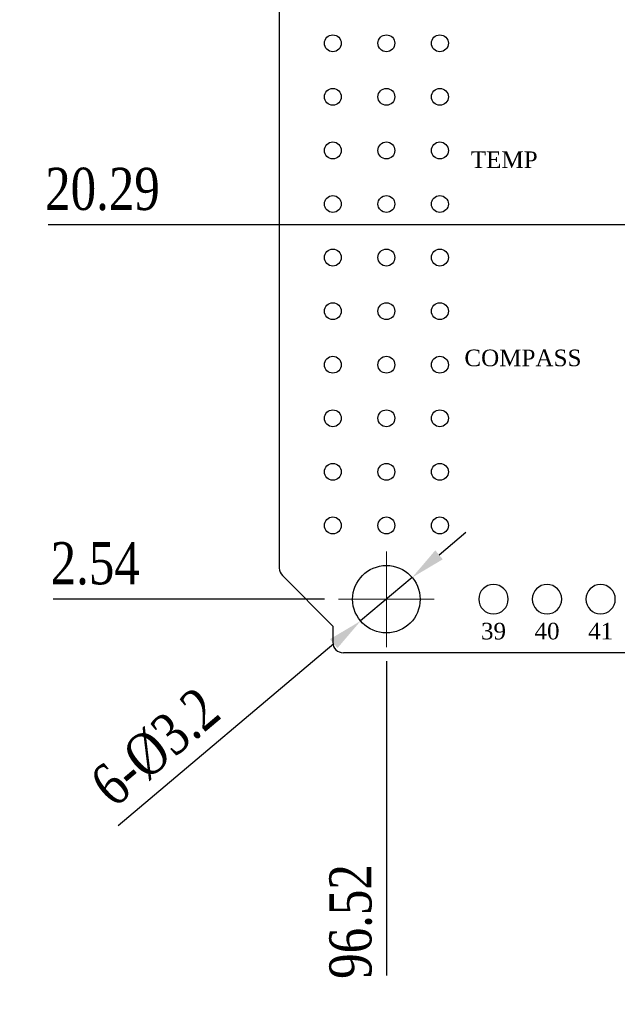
# Model space of a CAD drawing. Header units: millimetres. Extents: x 861 to 1254, y -31 to 249.
# Tile 23 of 49: x 1058 to 1101, y 69 to 139. Entities that reach past the tile are written whole.
import ezdxf
from ezdxf.enums import TextEntityAlignment as Align

# ---------------------------------------------------------------- set-up
doc = ezdxf.new("R2010")
doc.units = ezdxf.units.MM
doc.header["$LTSCALE"] = 32.67
doc.header["$PDMODE"] = 3
doc.header["$PDSIZE"] = 0.3125
doc.linetypes.add('CENTER', pattern=[0.6, 0.375, -0.075, 0.075, -0.075])
doc.layers.get('0').update_dxf_attribs({"linetype": 'CONTINUOUS'})
doc.layers.get('Defpoints').update_dxf_attribs({"linetype": 'CONTINUOUS'})
doc.layers.add('COMP_ART', color=7, linetype='CONTINUOUS')
doc.layers.add('中心線2', color=1, linetype='CENTER', lineweight=15)
doc.layers.add('尺寸標柱線', color=3, linetype='CONTINUOUS', lineweight=15)
doc.styles.get("Standard").update_dxf_attribs({"font": 'times.ttf', "width": 0.8})
doc.dimstyles.new('ISO-25(2)', dxfattribs={"dimtxt": 3, "dimasz": 2.5, "dimexe": 1, "dimexo": 1, "dimgap": 1, "dimtad": 1, "dimlfac": 0.666667, "dimdsep": 46, "dimtxsty": 'Standard', "dimcen": 2.5, "dimclrd": 3, "dimclre": 3, "dimclrt": 2, "dimadec": 0, "dimazin": 2, "dimtfac": 1, "dimtmove": 0, "dimatfit": 3, "dimfxl": 0, "dimarcsym": 0})

# ---------------------------------------------------------------- blocks, each defined once
blk = doc.blocks.new('ROUND_110')
blk.add_circle((0, 0), 0.0275)
blk = doc.blocks.new('*D272')
at = {"layer": 'Defpoints', "color": 0}
for p in [(1067.863, 98.152), (1081.176, 98.152), (1229.356, 94.342)]:
    blk.add_point(p, dxfattribs=at)
at = {"layer": '尺寸標柱線', "color": 3, "lineweight": -2}
blk.add_line((1080.176, 98.152), (1060.86, 98.152), dxfattribs=at)
at = {"layer": '尺寸標柱線', "color": 2, "insert": (1063.862, 100.682), "char_height": 3, "attachment_point": 5}
blk.add_mtext('2.54', dxfattribs=at)
blk = doc.blocks.new('*D273')
at = {"layer": 'Defpoints', "color": 0}
for p in [(1084.576, 94.752), (1229.356, 94.342), (1084.576, 80.077)]:
    blk.add_point(p, dxfattribs=at)
at = {"layer": '尺寸標柱線', "color": 3, "lineweight": -2}
blk.add_line((1084.576, 93.752), (1084.576, 71.39), dxfattribs=at)
at = {"layer": '尺寸標柱線', "color": 2, "insert": (1082.046, 75.233), "char_height": 3, "attachment_point": 5, "rotation": 90}
blk.add_mtext('96.52', dxfattribs=at)
blk = doc.blocks.new('*D274')
at = {"layer": 'Defpoints', "color": 0}
for p in [(1069.251, 124.776), (1107.852, 124.776), (1229.356, 94.342)]:
    blk.add_point(p, dxfattribs=at)
at = {"layer": '尺寸標柱線', "color": 3, "lineweight": -2}
blk.add_line((1106.852, 124.776), (1060.506, 124.776), dxfattribs=at)
at = {"layer": '尺寸標柱線', "color": 2, "insert": (1064.379, 127.306), "char_height": 3, "attachment_point": 5}
blk.add_mtext('20.29', dxfattribs=at)
blk = doc.blocks.new('*D275')
at = {"layer": 'Defpoints', "color": 0}
for p in [(1069.695, 161.076), (1107.852, 161.076), (1229.356, 94.342)]:
    blk.add_point(p, dxfattribs=at)
at = {"layer": '尺寸標柱線', "color": 3, "lineweight": -2}
blk.add_line((1106.852, 161.076), (1060.929, 161.076), dxfattribs=at)
at = {"layer": '尺寸標柱線', "color": 2, "insert": (1064.812, 163.606), "char_height": 3, "attachment_point": 5}
blk.add_mtext('44.49', dxfattribs=at)
blk = doc.blocks.new('*D276')
at = {"layer": 'Defpoints', "color": 0}
for p in [(1067.625, 170.542), (1090.701, 170.542), (1229.356, 94.342)]:
    blk.add_point(p, dxfattribs=at)
at = {"layer": '尺寸標柱線', "color": 3, "lineweight": -2}
blk.add_line((1089.701, 170.542), (1060.797, 170.542), dxfattribs=at)
at = {"layer": '尺寸標柱線', "color": 2, "insert": (1063.711, 173.072), "char_height": 3, "attachment_point": 5}
blk.add_mtext('50.8', dxfattribs=at)
blk = doc.blocks.new('*D277')
at = {"layer": 'Defpoints', "color": 0}
for p in [(1094.101, 182.289), (1094.101, 173.942), (1229.356, 94.342)]:
    blk.add_point(p, dxfattribs=at)
at = {"layer": '尺寸標柱線', "color": 3, "lineweight": -2}
blk.add_line((1094.101, 174.942), (1094.101, 190.965), dxfattribs=at)
at = {"layer": '尺寸標柱線', "color": 2, "insert": (1091.571, 187.127), "char_height": 3, "attachment_point": 5, "rotation": 90}
blk.add_mtext('90.17', dxfattribs=at)
blk = doc.blocks.new('*D280')
at = {"layer": 'Defpoints', "color": 0}
for p in [(1069.674, 147.682), (1126.896, 147.682), (1229.356, 94.342)]:
    blk.add_point(p, dxfattribs=at)
at = {"layer": '尺寸標柱線', "color": 3, "lineweight": -2}
blk.add_line((1125.896, 147.682), (1060.981, 147.682), dxfattribs=at)
at = {"layer": '尺寸標柱線', "color": 2, "insert": (1064.828, 150.212), "char_height": 3, "attachment_point": 5}
blk.add_mtext('35.56', dxfattribs=at)
blk = doc.blocks.new('*D286')
at = {"layer": 'Defpoints', "color": 0}
for p in [(1086.411, 99.699), (1082.741, 96.605)]:
    blk.add_point(p, dxfattribs=at)
at = {"layer": '尺寸標柱線', "color": 3, "lineweight": -2}
for p, q in [((1088.323, 101.31), (1090.234, 102.921)), ((1086.411, 99.699), (1082.741, 96.605)), ((1065.484, 82.061), (1080.829, 94.994))]:
    blk.add_line(p, q, dxfattribs=at)
at = {"layer": '尺寸標柱線', "color": 3}
for points in [[(1088.054, 101.628), (1088.591, 100.991), (1086.411, 99.699)], [(1080.561, 95.313), (1081.098, 94.676), (1082.741, 96.605)]]:
    blk.add_solid(points, dxfattribs=at)
at = {"layer": '尺寸標柱線', "color": 2, "insert": (1068.152, 87.619), "char_height": 3, "attachment_point": 5, "rotation": 40.12448}
blk.add_mtext('6-%%C3.2', dxfattribs=at)

msp = doc.modelspace()

# ---------------------------------------------------------------- linework, layer by layer
for p, q in [((1076.956, 173.602), (1076.956, 100.368)), ((1080.766, 96.247), (1077.175, 99.837)), ((1080.766, 96.247), (1080.766, 95.092)), ((1228.606, 94.342), (1081.516, 94.342))]:
    msp.add_line(p, q)
for centre, radius in [((1080.766, 137.691), 0.6), ((1084.576, 137.691), 0.6), ((1088.386, 137.691), 0.6), ((1080.766, 133.881), 0.6), ((1084.576, 133.881), 0.6), ((1088.386, 133.881), 0.6), ((1080.766, 130.071), 0.6), ((1084.576, 130.071), 0.6), ((1088.386, 130.071), 0.6), ((1080.766, 126.261), 0.6), ((1084.576, 126.261), 0.6), ((1088.386, 126.261), 0.6), ((1080.766, 122.451), 0.6), ((1084.576, 122.451), 0.6), ((1088.386, 122.451), 0.6), ((1080.766, 118.641), 0.6), ((1084.576, 118.641), 0.6), ((1088.386, 118.641), 0.6), ((1080.766, 114.831), 0.6), ((1084.576, 114.831), 0.6), ((1088.386, 114.831), 0.6), ((1080.766, 111.021), 0.6), ((1084.576, 111.021), 0.6), ((1088.386, 111.021), 0.6), ((1080.766, 107.211), 0.6), ((1084.576, 107.211), 0.6), ((1088.386, 107.211), 0.6), ((1080.766, 103.401), 0.6), ((1084.576, 103.401), 0.6), ((1088.386, 103.401), 0.6), ((1084.576, 98.152), 2.4)]:
    msp.add_circle(centre, radius)
for centre, end in [((1077.706, 100.368), 225), ((1081.516, 95.092), 270)]:
    msp.add_arc(centre, 0.75, 180, end)
at = {"layer": '中心線2'}
for p, q in [((1084.576, 94.752), (1084.576, 101.552)), ((1081.176, 98.152), (1087.976, 98.152))]:
    msp.add_line(p, q, dxfattribs=at)

# ---------------------------------------------------------------- block references
at = {"layer": 'COMP_ART', "xscale": -38.09999999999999, "yscale": 38.09999999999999, "zscale": 38.09999999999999, "rotation": 270}
for p in [(1092.196, 98.152), (1096.006, 98.152), (1099.816, 98.152)]:
    msp.add_blockref('ROUND_110', p, dxfattribs=at)

# ---------------------------------------------------------------- texts
for s, p in [('TEMP', (1092.958, 128.822)), ('COMPASS', (1094.291, 114.725)), ('39', (1092.196, 95.294)), ('40', (1096.006, 95.294)), ('41', (1099.816, 95.294))]:
    msp.add_text(s, height=1.1811).set_placement(p, align=Align.CENTER)

# ---------------------------------------------------------------- dimensions: what is measured, and where the dimension line sits
at = {"layer": '尺寸標柱線'}
for feature_location, offset, dtype, picture, middle in [((1094.101, 173.942), (0, 8.348), 1, '*D277', (1091.571, 187.127)), ((1090.701, 170.542), (-23.076, 0), 0, '*D276', (1063.711, 173.072)), ((1107.852, 161.076), (-38.157, 0), 0, '*D275', (1064.812, 163.606)), ((1126.896, 147.682), (-57.222, 0), 0, '*D280', (1064.828, 150.212)), ((1107.852, 124.776), (-38.601, 0), 0, '*D274', (1064.379, 127.306)), ((1081.176, 98.152), (-13.313, 0), 0, '*D272', (1063.862, 100.682)), ((1084.576, 94.752), (0, -14.675), 1, '*D273', (1082.046, 75.233))]:
    dim = msp.add_ordinate_dim(feature_location=feature_location, offset=offset, dtype=dtype, origin=(1229.356, 94.342), dimstyle='ISO-25(2)', dxfattribs=at)
    dim.commit()
    dim.dimension.update_dxf_attribs({"geometry": picture, "text_midpoint": middle})
dim = msp.add_diameter_dim_2p(p1=(1086.411, 99.699), p2=(1082.741, 96.605), dimstyle='ISO-25(2)', override={"dimpost": '6-%%C<>'}, dxfattribs=at)
dim.commit()
dim.dimension.update_dxf_attribs({"geometry": '*D286', "text_midpoint": (1069.782, 85.684), "dimtype": 163})

doc.saveas('drawing.dxf')
